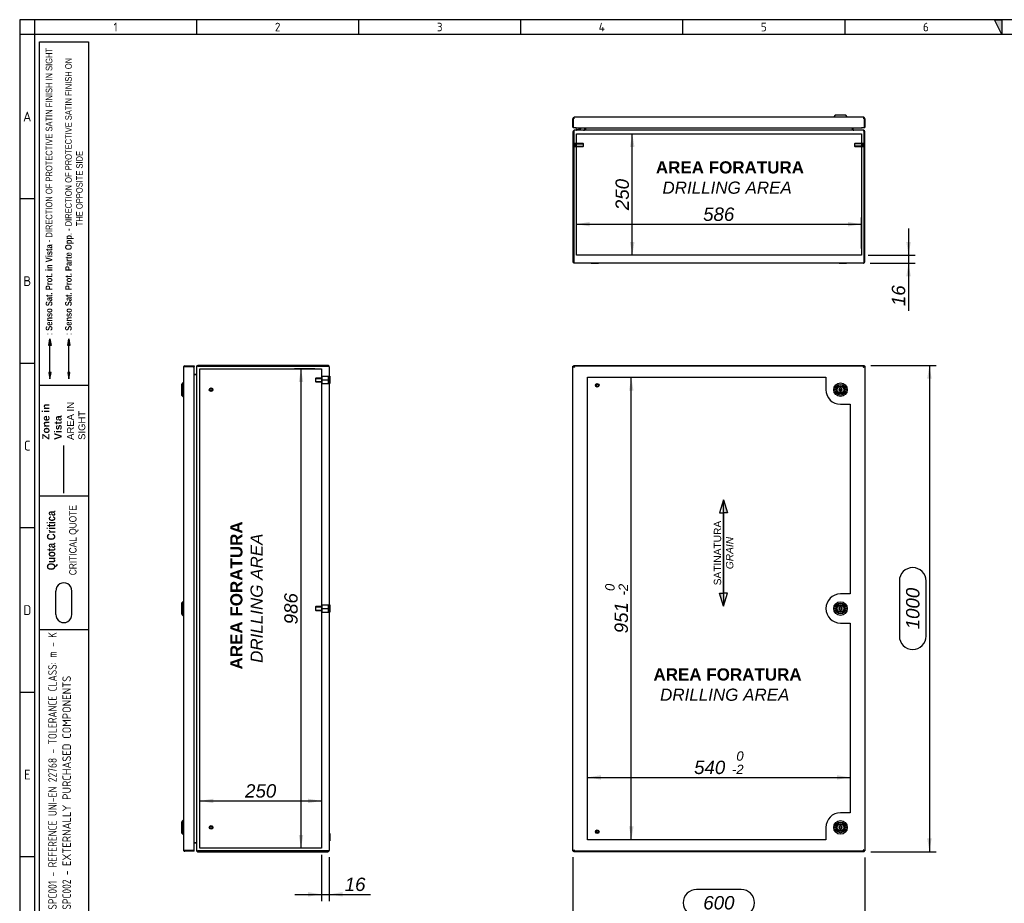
# Model space of a CAD drawing. Extents: x 6 to 412, y 11 to 288.
# Tile 2 of 3: x 6 to 209, y 106 to 288. Entities that reach past the tile are written whole.
import ezdxf
from ezdxf.enums import TextEntityAlignment as Align
from ezdxf.lldxf.tags import DXFTag

# ---------------------------------------------------------------- set-up
doc = ezdxf.new("R2010")
doc.units = 0
doc.layers.get('0').update_dxf_attribs({"linetype": 'CONTINUOUS'})
for name, color, linetype in [('_TRANSLATION', 7, 'CONTINUOUS'), ('AE00417_01', 7, 'CONTINUOUS'), ('C0000000', 7, 'CONTINUOUS'), ('C0000000_04', 7, 'CONTINUOUS'), ('C0000000_05', 7, 'CONTINUOUS'), ('C0000002_10', 7, 'CONTINUOUS'), ('C0000002_11', 7, 'CONTINUOUS'), ('DEFAULT', 7, 'CONTINUOUS'), ('SERRATURA_CENTR', 7, 'CONTINUOUS'), ('SERRATURA_INF', 7, 'CONTINUOUS'), ('SERRATURA_SUP', 7, 'CONTINUOUS')]:
    doc.layers.add(name, color=color, linetype=linetype)
doc.styles.add('SEACAD_ARIAL', font='arial.ttf')
doc.styles.add('SEACAD_ARIALI', font='ariali.ttf')
tags = doc.linetypes.add('CENTER2', pattern=[28.575, 19.05, -3.175, 3.175, -3.175]).pattern_tags.tags
tags[10:11] = [DXFTag(74, 4), DXFTag(75, 0), DXFTag(340, '0'), DXFTag(46, 0.0), DXFTag(50, 0.0), DXFTag(44, 0.0), DXFTag(45, 0.0)]
tags[8:9] = [DXFTag(74, 4), DXFTag(75, 0), DXFTag(340, '0'), DXFTag(46, 0.0), DXFTag(50, 0.0), DXFTag(44, 0.0), DXFTag(45, 0.0)]
tags[6:7] = [DXFTag(74, 4), DXFTag(75, 0), DXFTag(340, '0'), DXFTag(46, 0.0), DXFTag(50, 0.0), DXFTag(44, 0.0), DXFTag(45, 0.0)]
tags[4:5] = [DXFTag(74, 4), DXFTag(75, 0), DXFTag(340, '0'), DXFTag(46, 0.0), DXFTag(50, 0.0), DXFTag(44, 0.0), DXFTag(45, 0.0)]
tags = doc.linetypes.add('DASHDOT2', pattern=[12.7, 6.35, -3.175, 0, -3.175]).pattern_tags.tags
tags[10:11] = [DXFTag(74, 4), DXFTag(75, 0), DXFTag(340, '0'), DXFTag(46, 0.0), DXFTag(50, 0.0), DXFTag(44, 0.0), DXFTag(45, 0.0)]
tags[8:9] = [DXFTag(74, 4), DXFTag(75, 0), DXFTag(340, '0'), DXFTag(46, 0.0), DXFTag(50, 0.0), DXFTag(44, 0.0), DXFTag(45, 0.0)]
tags[6:7] = [DXFTag(74, 4), DXFTag(75, 0), DXFTag(340, '0'), DXFTag(46, 0.0), DXFTag(50, 0.0), DXFTag(44, 0.0), DXFTag(45, 0.0)]
tags[4:5] = [DXFTag(74, 4), DXFTag(75, 0), DXFTag(340, '0'), DXFTag(46, 0.0), DXFTag(50, 0.0), DXFTag(44, 0.0), DXFTag(45, 0.0)]
tags = doc.linetypes.add('HIDDEN2', pattern=[4.7625, 3.175, -1.5875]).pattern_tags.tags
tags[6:7] = [DXFTag(74, 4), DXFTag(75, 0), DXFTag(340, '0'), DXFTag(46, 0.0), DXFTag(50, 0.0), DXFTag(44, 0.0), DXFTag(45, 0.0)]
tags[4:5] = [DXFTag(74, 4), DXFTag(75, 0), DXFTag(340, '0'), DXFTag(46, 0.0), DXFTag(50, 0.0), DXFTag(44, 0.0), DXFTag(45, 0.0)]
doc.dimstyles.new('ISO', dxfattribs={"dimtxt": 2.75, "dimasz": 2.75, "dimexe": 1.375, "dimexo": 1.375, "dimgap": 0.6875, "dimtad": 1, "dimdec": 1, "dimlfac": 10, "dimtxsty": 'SEACAD_ARIAL', "dimsah": 1, "dimcen": 1.375, "dimadec": 1, "dimazin": 3, "dimtfac": 0.7, "dimtdec": 3, "dimtmove": 0, "dimatfit": 3})

# ---------------------------------------------------------------- blocks, each defined once
blk = doc.blocks.new('SE')
at = {"layer": 'AE00417_01', "color": 7, "linetype": 'HIDDEN2'}
for centre, radius in [((124.98, 212.41), 0.375), ((124.98, 212.41), 0.3), ((124.98, 212.41), 0.25), ((124.98, 212.41), 0.225), ((124.98, 120.61), 0.375), ((124.98, 120.61), 0.3), ((124.98, 120.61), 0.25), ((124.98, 120.61), 0.225)]:
    blk.add_circle(centre, radius, dxfattribs=at)
for centre in [(124.98, 212.41), (124.98, 120.61)]:
    blk.add_arc(centre, 0.238, 75, 15, dxfattribs=at)
at = {"layer": 'C0000002_10', "color": 7, "linetype": 'CONTINUOUS'}
for p, q in [((119.98, 216.36), (120.02, 216.34)), ((119.98, 216.36), (120.02, 216.36)), ((119.98, 216.24), (119.98, 216.36)), ((120.17, 216.41), (120.13, 216.51)), ((120.13, 216.51), (120.13, 216.41)), ((120.13, 216.51), (179.83, 216.51)), ((179.83, 216.51), (179.78, 216.41)), ((179.83, 216.51), (179.83, 216.41)), ((179.93, 216.34), (179.98, 216.36)), ((179.98, 216.36), (179.93, 216.36)), ((179.98, 216.36), (179.98, 116.66)), ((119.98, 116.66), (119.98, 116.78)), ((120.02, 116.69), (119.98, 116.66)), ((119.98, 116.66), (120.02, 116.66)), ((120.13, 116.51), (120.17, 116.61)), ((120.13, 116.51), (120.13, 116.61)), ((179.83, 116.51), (120.13, 116.51)), ((179.78, 116.61), (179.83, 116.51)), ((179.83, 116.51), (179.83, 116.61)), ((179.98, 116.66), (179.93, 116.69)), ((179.98, 116.66), (179.93, 116.66))]:
    blk.add_line(p, q, dxfattribs=at)
at = {"layer": 'C0000002_11', "color": 7, "linetype": 'CONTINUOUS'}
for p, q in [((119.98, 216.24), (120.13, 216.24)), ((119.98, 116.78), (119.98, 216.24)), ((120.02, 216.41), (120.02, 216.26)), ((120.02, 216.41), (120.15, 216.41)), ((120.02, 216.26), (120.15, 216.26)), ((120.13, 216.24), (120.29, 216.1)), ((120.16, 216.24), (120.13, 216.24)), ((120.13, 216.24), (120.13, 216.24)), ((120.13, 216.24), (120.13, 216.24)), ((120.15, 216.41), (120.15, 216.26)), ((120.15, 216.41), (179.81, 216.41)), ((120.15, 216.26), (120.29, 216.1)), ((120.28, 216.11), (120.28, 216.11)), ((179.81, 216.26), (179.67, 216.1)), ((179.83, 216.24), (179.67, 216.1)), ((179.68, 216.11), (179.68, 216.11)), ((179.79, 216.24), (179.83, 216.24)), ((179.81, 216.41), (179.81, 216.26)), ((179.81, 216.41), (179.93, 216.41)), ((179.81, 216.26), (179.93, 216.26)), ((179.98, 216.24), (179.83, 216.24)), ((179.83, 216.24), (179.83, 216.24)), ((179.83, 216.24), (179.83, 216.24)), ((179.93, 216.41), (179.93, 216.26)), ((179.98, 216.24), (179.98, 116.78)), ((119.98, 116.78), (120.13, 116.78)), ((120.02, 116.61), (120.02, 116.76)), ((120.15, 116.76), (120.02, 116.76)), ((120.15, 116.61), (120.02, 116.61)), ((120.13, 116.78), (120.29, 116.92)), ((120.16, 116.78), (120.13, 116.78)), ((120.13, 116.78), (120.13, 116.78)), ((120.13, 116.78), (120.13, 116.78)), ((120.15, 116.76), (120.29, 116.92)), ((120.15, 116.61), (120.15, 116.76)), ((179.81, 116.61), (120.15, 116.61)), ((120.28, 116.91), (120.28, 116.91)), ((179.81, 116.76), (179.67, 116.92)), ((179.83, 116.78), (179.67, 116.92)), ((179.68, 116.91), (179.68, 116.91)), ((179.79, 116.78), (179.83, 116.78)), ((179.81, 116.61), (179.81, 116.76)), ((179.93, 116.76), (179.81, 116.76)), ((179.93, 116.61), (179.81, 116.61)), ((179.98, 116.78), (179.83, 116.78)), ((179.83, 116.78), (179.83, 116.78)), ((179.83, 116.78), (179.83, 116.78)), ((179.93, 116.61), (179.93, 116.76))]:
    blk.add_line(p, q, dxfattribs=at)
at = {"layer": 'C0000002_11', "color": 7, "linetype": 'CENTER2'}
for p, q in [((122.98, 214.06), (171.98, 214.06)), ((122.98, 118.96), (122.98, 214.06)), ((171.98, 214.06), (171.98, 211.51)), ((174.98, 208.51), (176.98, 208.51)), ((176.98, 208.51), (176.98, 169.51)), ((176.98, 169.51), (174.98, 169.51)), ((174.98, 163.51), (176.98, 163.51)), ((176.98, 163.51), (176.98, 124.51)), ((176.98, 124.51), (174.98, 124.51)), ((171.98, 121.51), (171.98, 118.96)), ((171.98, 118.96), (122.98, 118.96))]:
    blk.add_line(p, q, dxfattribs=at)
for centre, start, end in [((174.98, 211.51), 180, 270), ((174.98, 166.51), 90, 270), ((174.98, 121.51), 90, 180)]:
    blk.add_arc(centre, 3, start, end, dxfattribs=at)
at = {"layer": 'SERRATURA_CENTR', "color": 7, "linetype": 'CONTINUOUS'}
for p, q in [((174.83, 166.96), (174.83, 166.83)), ((174.83, 166.2), (174.83, 166.06)), ((175.13, 166.83), (175.13, 166.96)), ((175.13, 166.06), (175.13, 166.2))]:
    blk.add_line(p, q, dxfattribs=at)
for radius in [1.4, 1.1, 0.815, 0.8, 0.7, 0.2]:
    blk.add_circle((174.98, 166.51), radius, dxfattribs=at)
for centre, radius, start, end in [((174.98, 166.51), 0.35, 115.3769, 244.6231), ((174.98, 166.96), 0.15, 0, 180), ((174.98, 166.06), 0.15, 180, 0), ((174.98, 166.51), 0.35, 295.3769, 64.6231)]:
    blk.add_arc(centre, radius, start, end, dxfattribs=at)
at = {"layer": 'SERRATURA_INF', "color": 7, "linetype": 'CONTINUOUS'}
for p, q in [((174.83, 121.96), (174.83, 121.83)), ((175.13, 121.83), (175.13, 121.96)), ((174.83, 121.2), (174.83, 121.06)), ((175.13, 121.06), (175.13, 121.2))]:
    blk.add_line(p, q, dxfattribs=at)
for radius in [1.4, 1.1, 0.815, 0.8, 0.7, 0.2]:
    blk.add_circle((174.98, 121.51), radius, dxfattribs=at)
for centre, radius, start, end in [((174.98, 121.51), 0.35, 115.3769, 244.6231), ((174.98, 121.96), 0.15, 0, 180), ((174.98, 121.51), 0.35, 295.3769, 64.6231), ((174.98, 121.06), 0.15, 180, 0)]:
    blk.add_arc(centre, radius, start, end, dxfattribs=at)
at = {"layer": 'SERRATURA_SUP', "color": 7, "linetype": 'CONTINUOUS'}
for p, q in [((174.83, 211.96), (174.83, 211.83)), ((174.83, 211.2), (174.83, 211.06)), ((175.13, 211.83), (175.13, 211.96)), ((175.13, 211.06), (175.13, 211.2))]:
    blk.add_line(p, q, dxfattribs=at)
for radius in [1.4, 1.1, 0.815, 0.8, 0.7, 0.2]:
    blk.add_circle((174.98, 211.51), radius, dxfattribs=at)
for centre, radius, start, end in [((174.98, 211.51), 0.35, 115.3769, 244.6231), ((174.98, 211.96), 0.15, 0, 180), ((174.98, 211.06), 0.15, 180, 0), ((174.98, 211.51), 0.35, 295.3769, 64.6231)]:
    blk.add_arc(centre, radius, start, end, dxfattribs=at)
blk = doc.blocks.new('SE1')
at = {"layer": 'AE00417_01', "color": 7, "linetype": 'HIDDEN2'}
for p, q in [((120.23, 262.21), (120.13, 262.21)), ((120.13, 261.46), (120.23, 261.46)), ((120.23, 262.21), (120.23, 261.46)), ((120.33, 262.14), (120.33, 261.54)), ((122.05, 262.14), (120.33, 262.14)), ((120.33, 262.08), (122.11, 262.08)), ((120.33, 261.6), (122.11, 261.6)), ((120.33, 261.54), (122.05, 261.54)), ((122.05, 262.14), (122.05, 261.54)), ((122.13, 262.06), (122.05, 262.14)), ((122.05, 261.54), (122.13, 261.61)), ((122.13, 261.61), (122.13, 262.06)), ((177.9, 262.14), (177.83, 262.06)), ((177.83, 262.06), (177.83, 261.61)), ((177.83, 261.61), (177.9, 261.54)), ((179.63, 262.08), (177.84, 262.08)), ((179.63, 261.6), (177.84, 261.6)), ((177.9, 261.54), (177.9, 262.14)), ((179.63, 262.14), (177.9, 262.14)), ((177.9, 261.54), (179.63, 261.54)), ((179.63, 261.54), (179.63, 262.14)), ((179.73, 261.46), (179.73, 262.21)), ((179.83, 262.21), (179.73, 262.21)), ((179.73, 261.46), (179.83, 261.46))]:
    blk.add_line(p, q, dxfattribs=at)
at = {"layer": 'AE00417_01', "color": 7, "linetype": 'CONTINUOUS'}
for p, q in [((120.13, 262.21), (120.13, 262.21)), ((120.13, 261.46), (120.13, 261.46)), ((179.83, 262.21), (179.83, 262.21)), ((179.83, 261.46), (179.83, 261.46))]:
    blk.add_line(p, q, dxfattribs=at)
at = {"layer": 'AE00417_01', "color": 7, "linetype": 'HIDDEN2'}
for centre, start, end in [((120.28, 262.14), 180, 0), ((120.28, 261.54), 0, 180), ((179.68, 262.14), 180, 0), ((179.68, 261.54), 0, 180)]:
    blk.add_arc(centre, 0.05, start, end, dxfattribs=at)
at = {"layer": 'C0000000', "color": 7, "linetype": 'CONTINUOUS'}
for p, q in [((122.32, 265.34), (122.32, 265.04)), ((120.67, 264.94), (120.67, 264.94)), ((120.77, 265.04), (120.95, 265.04)), ((122.02, 265.04), (122.02, 264.84))]:
    blk.add_line(p, q, dxfattribs=at)
for centre, radius, start, end in [((120.95, 266.14), 1.1, 270, 313.235), ((120.77, 264.94), 0.1, 90, 180), ((120.77, 264.94), 0.1, 180, 270)]:
    blk.add_arc(centre, radius, start, end, dxfattribs=at)
blk.add_open_spline([(122.12, 264.84), (122.13, 264.84), (122.14, 264.84), (122.17, 264.85), (122.18, 264.85), (122.21, 264.86), (122.22, 264.87), (122.24, 264.88), (122.25, 264.89), (122.28, 264.92), (122.29, 264.94), (122.31, 264.99), (122.32, 265.01), (122.32, 265.04)], degree=3, knots=[0, 0, 0, 0, 0.125, 0.125, 0.25, 0.25, 0.375, 0.375, 0.5, 0.5, 0.75, 0.75, 1, 1, 1, 1], dxfattribs=at)
at = {"layer": 'C0000000_05', "color": 7, "linetype": 'CONTINUOUS'}
for p, q in [((123.73, 237.54), (123.73, 237.44)), ((125.23, 237.44), (123.73, 237.44)), ((125.23, 237.44), (125.23, 237.54)), ((174.73, 237.54), (174.73, 237.44)), ((176.23, 237.44), (174.73, 237.44)), ((176.23, 237.44), (176.23, 237.54))]:
    blk.add_line(p, q, dxfattribs=at)
at = {"layer": 'C0000002_10', "color": 7, "linetype": 'CONTINUOUS'}
for p, q in [((122.38, 265.34), (122.38, 264.97)), ((122.53, 265.34), (122.53, 264.97)), ((122.53, 264.97), (122.53, 265.34)), ((177.43, 264.97), (177.43, 265.34)), ((177.43, 265.34), (177.43, 264.97)), ((177.58, 264.97), (177.58, 265.34)), ((119.98, 264.56), (119.98, 237.82)), ((120.13, 264.56), (120.13, 237.82)), ((120.13, 237.82), (120.13, 264.56)), ((120.26, 264.84), (120.26, 264.84)), ((179.7, 264.84), (120.26, 264.84)), ((122.53, 264.97), (122.53, 264.84)), ((177.43, 264.97), (177.43, 264.84)), ((179.7, 264.84), (179.7, 264.84)), ((179.83, 264.56), (179.83, 237.82)), ((179.83, 237.82), (179.83, 264.56)), ((179.98, 237.82), (179.98, 264.56)), ((120.13, 237.57), (120.13, 237.82)), ((120.13, 237.82), (120.13, 237.57)), ((179.7, 237.54), (120.26, 237.54)), ((179.83, 237.82), (179.83, 237.57)), ((179.83, 237.57), (179.83, 237.82))]:
    blk.add_line(p, q, dxfattribs=at)
at = {"layer": 'C0000002_10', "color": 7, "linetype": 'CENTER2'}
for p, q in [((120.68, 239.14), (120.68, 264.14)), ((120.68, 264.14), (179.28, 264.14)), ((179.28, 264.14), (179.28, 239.14)), ((179.28, 239.14), (120.68, 239.14))]:
    blk.add_line(p, q, dxfattribs=at)
at = {"layer": 'C0000002_10', "color": 7, "linetype": 'CONTINUOUS'}
for centre, radius, start, end in [((120.26, 264.56), 0.28, 90, 180), ((122.25, 264.97), 0.13, 270, 0), ((122.25, 264.97), 0.28, 332.336, 0), ((177.71, 264.97), 0.28, 180, 207.664), ((177.71, 264.97), 0.13, 180, 270), ((179.7, 264.56), 0.28, 0, 90), ((120.26, 237.82), 0.28, 180, 242.336), ((120.26, 237.82), 0.28, 242.336, 270), ((179.7, 237.82), 0.28, 270, 297.664), ((179.7, 237.82), 0.28, 297.664, 0)]:
    blk.add_arc(centre, radius, start, end, dxfattribs=at)
for centre, major_axis, ratio, start_param, end_param in [((120.26, 264.56), (0, -0.28), 0.464286, 3.141593, 4.712389), ((179.7, 264.56), (0, 0.28), 0.464286, 4.712389, 6.283185), ((120.26, 237.82), (0, 0.28), 0.997824, 2.658765, 3.141593), ((179.7, 237.82), (0, 0.28), 0.997824, 3.141593, 3.624421)]:
    blk.add_ellipse(centre, major_axis=major_axis, ratio=ratio, start_param=start_param, end_param=end_param, dxfattribs=at)
at = {"layer": 'C0000002_11', "color": 7, "linetype": 'CONTINUOUS'}
for p, q in [((119.98, 265.49), (119.98, 267.23)), ((120.15, 267.23), (120.02, 267.23)), ((120.02, 267.23), (120.02, 265.34)), ((120.13, 267.5), (120.13, 267.23)), ((120.15, 267.23), (120.15, 267.5)), ((179.67, 267.54), (120.29, 267.54)), ((179.81, 267.23), (179.81, 267.5)), ((179.93, 267.23), (179.81, 267.23)), ((179.83, 267.5), (179.83, 267.23)), ((179.93, 265.34), (179.93, 267.23)), ((179.98, 267.23), (179.98, 265.49)), ((120.53, 265.34), (120.02, 265.34)), ((120.53, 265.34), (120.53, 265.49)), ((120.53, 265.49), (120.53, 265.49)), ((120.53, 265.49), (120.53, 265.49)), ((120.53, 265.49), (120.53, 265.34)), ((120.53, 265.48), (120.53, 265.48)), ((120.53, 265.34), (179.43, 265.34)), ((179.43, 265.49), (179.43, 265.49)), ((179.43, 265.34), (179.43, 265.49)), ((179.43, 265.49), (179.43, 265.49)), ((179.43, 265.49), (179.43, 265.34)), ((179.93, 265.34), (179.43, 265.34))]:
    blk.add_line(p, q, dxfattribs=at)
for centre, radius, start, end in [((120.29, 267.23), 0.31, 121.073, 180), ((120.29, 267.23), 0.31, 90, 121.073), ((120.29, 267.23), 0.16, 151.045, 180), ((179.67, 267.23), 0.31, 58.927, 90), ((179.67, 267.23), 0.16, 0, 28.955), ((179.67, 267.23), 0.31, 0, 58.927), ((120.13, 265.49), 0.15, 180, 227.1231), ((179.83, 265.49), 0.15, 312.8769, 0)]:
    blk.add_arc(centre, radius, start, end, dxfattribs=at)
for centre, start_param, end_param in [((120.29, 267.23), 3.141593, 3.683918), ((179.67, 267.23), 2.599267, 3.141593)]:
    blk.add_ellipse(centre, major_axis=(0, -0.31), ratio=0.875, start_param=start_param, end_param=end_param, dxfattribs=at)
at = {"layer": 'SERRATURA_INF', "color": 7, "linetype": 'CONTINUOUS'}
for p, q in [((173.88, 267.94), (173.58, 267.64)), ((173.58, 267.64), (176.38, 267.64)), ((173.58, 267.64), (173.58, 267.54)), ((176.08, 267.94), (173.88, 267.94)), ((176.38, 267.64), (176.08, 267.94)), ((176.38, 267.54), (176.38, 267.64))]:
    blk.add_line(p, q, dxfattribs=at)
blk = doc.blocks.new('SAT')
at = {"linetype": 'CONTINUOUS'}
for points in [[(-10.97, -1.95), (-8.32, -1.95), (-8.32, -1.11)], [(8.24, -2.03), (8.24, -1.87), (-8.32, -1.87), (-8.32, -2.03)], [(10.89, -1.95), (8.24, -1.95), (8.24, -2.79)]]:
    blk.add_hatch(color=7, dxfattribs=at).paths.add_polyline_path(points)
at = {"color": 7, "linetype": 'CONTINUOUS'}
for p, q in [((-10.97, -1.95), (-8.32, -2.79)), ((10.89, -1.95), (8.24, -1.11)), ((8.24, -1.11), (8.24, -1.87)), ((-8.32, -2.79), (-8.32, -2.03))]:
    blk.add_line(p, q, dxfattribs=at)
for points in [[(-10.97, -1.95), (-8.32, -1.11), (-8.32, -1.95), (-10.97, -1.95)], [(8.24, -2.03), (8.24, -1.87), (-8.32, -1.87), (-8.32, -2.03), (8.24, -2.03)], [(10.89, -1.95), (8.24, -2.79), (8.24, -1.95), (10.89, -1.95)]]:
    blk.add_lwpolyline(points, dxfattribs=at)
at = {"insert": (-0.05, -4), "char_height": 1.5, "width": 16.3187, "attachment_point": 8}
blk.add_mtext('{\\fArial|b0||i0||c0|p34;\\C7;\\H1.5;\\W1.;SATINATURA \\P}{\\fArial|b0||i1||c0|p34;\\C7;\\H1.5;\\W1.;GRAIN\\P}', dxfattribs=at)
blk = doc.blocks.new('SE5')
at = {"layer": 'AE00417_01', "color": 7, "linetype": 'HIDDEN2'}
for centre, radius in [((45.58, 211.51), 0.375), ((45.58, 211.51), 0.3), ((45.58, 211.51), 0.25), ((45.58, 211.51), 0.225), ((45.58, 121.51), 0.375), ((45.58, 121.51), 0.3), ((45.58, 121.51), 0.25), ((45.58, 121.51), 0.225)]:
    blk.add_circle(centre, radius, dxfattribs=at)
for centre in [(45.58, 211.51), (45.58, 121.51)]:
    blk.add_arc(centre, 0.238, 75, 15, dxfattribs=at)
at = {"layer": 'C0000000_04', "color": 7, "linetype": 'HIDDEN2'}
for p, q in [((67.13, 213.91), (67.03, 213.81)), ((67.03, 213.81), (67.03, 213.21)), ((67.03, 213.21), (67.13, 213.11)), ((67.05, 213.84), (68.43, 213.84)), ((67.05, 213.19), (68.43, 213.19)), ((67.13, 213.11), (67.13, 213.91)), ((68.43, 213.91), (67.13, 213.91)), ((67.13, 213.11), (68.43, 213.11)), ((68.43, 213.51), (68.43, 214.26)), ((68.43, 214.26), (69.73, 214.26)), ((68.43, 212.76), (68.43, 213.51)), ((68.43, 213.51), (69.73, 213.51)), ((68.43, 212.76), (69.73, 212.76)), ((69.73, 213.51), (69.73, 214.26)), ((69.73, 212.76), (69.73, 213.51)), ((67.13, 166.91), (67.03, 166.81)), ((67.03, 166.81), (67.03, 166.21)), ((67.03, 166.21), (67.13, 166.11)), ((67.05, 166.84), (68.43, 166.84)), ((67.05, 166.19), (68.43, 166.19)), ((67.13, 166.11), (67.13, 166.91)), ((68.43, 166.91), (67.13, 166.91)), ((67.13, 166.11), (68.43, 166.11)), ((68.43, 166.51), (68.43, 167.26)), ((68.43, 167.26), (69.73, 167.26)), ((68.43, 165.76), (68.43, 166.51)), ((68.43, 166.51), (69.73, 166.51)), ((69.73, 166.51), (69.73, 167.26)), ((69.73, 165.76), (69.73, 166.51)), ((68.43, 165.76), (69.73, 165.76))]:
    blk.add_line(p, q, dxfattribs=at)
at = {"layer": 'C0000000_05', "color": 7, "linetype": 'CONTINUOUS'}
for p, q in [((69.98, 214.26), (69.88, 214.26)), ((69.88, 212.76), (69.98, 212.76)), ((69.98, 214.26), (69.98, 212.76)), ((69.98, 167.26), (69.88, 167.26)), ((69.98, 167.26), (69.98, 165.76)), ((69.88, 165.76), (69.98, 165.76)), ((69.98, 120.26), (69.88, 120.26)), ((69.98, 120.26), (69.98, 118.76)), ((69.88, 118.76), (69.98, 118.76))]:
    blk.add_line(p, q, dxfattribs=at)
at = {"layer": 'C0000002_10', "color": 7, "linetype": 'CONTINUOUS'}
for p, q in [((42.08, 214.66), (42.45, 214.66)), ((42.45, 214.66), (42.08, 214.66)), ((42.58, 214.66), (42.45, 214.66)), ((42.58, 216.23), (42.58, 116.79)), ((42.58, 216.23), (42.58, 216.23)), ((69.6, 216.51), (42.86, 216.51)), ((42.86, 216.36), (69.6, 216.36)), ((69.6, 216.36), (42.86, 216.36)), ((69.6, 216.36), (69.85, 216.36)), ((69.85, 216.36), (69.6, 216.36)), ((69.88, 216.23), (69.88, 116.79)), ((42.45, 118.36), (42.08, 118.36)), ((42.08, 118.36), (42.45, 118.36)), ((42.45, 118.36), (42.58, 118.36)), ((42.58, 116.79), (42.58, 116.79)), ((42.86, 116.66), (69.6, 116.66)), ((69.6, 116.66), (42.86, 116.66)), ((42.86, 116.51), (69.6, 116.51)), ((69.85, 116.66), (69.6, 116.66)), ((69.6, 116.66), (69.85, 116.66))]:
    blk.add_line(p, q, dxfattribs=at)
at = {"layer": 'C0000002_10', "color": 7, "linetype": 'CENTER2'}
for p, q in [((43.28, 215.81), (68.28, 215.81)), ((43.28, 117.21), (43.28, 215.81)), ((68.28, 215.81), (68.28, 117.21)), ((68.28, 117.21), (43.28, 117.21))]:
    blk.add_line(p, q, dxfattribs=at)
at = {"layer": 'C0000002_10', "color": 7, "linetype": 'CONTINUOUS'}
for centre, radius, start, end in [((42.45, 214.79), 0.13, 270, 0), ((42.86, 216.23), 0.28, 90, 180), ((69.6, 216.23), 0.28, 27.664, 90), ((69.6, 216.23), 0.28, 0, 27.664), ((42.45, 118.23), 0.13, 0, 90), ((42.86, 116.79), 0.28, 180, 270), ((69.6, 116.79), 0.28, 270, 332.336), ((69.6, 116.79), 0.28, 332.336, 0)]:
    blk.add_arc(centre, radius, start, end, dxfattribs=at)
for centre, major_axis, ratio, start_param, end_param in [((42.86, 216.23), (-0.28, 0), 0.464286, 4.712389, 6.283185), ((69.6, 216.23), (-0.28, 0), 0.997824, 3.141593, 3.624421), ((42.86, 116.79), (0.28, 0), 0.464286, 3.141593, 4.712389), ((69.6, 116.79), (-0.28, 0), 0.997824, 2.658765, 3.141593)]:
    blk.add_ellipse(centre, major_axis=major_axis, ratio=ratio, start_param=start_param, end_param=end_param, dxfattribs=at)
at = {"layer": 'C0000002_11', "color": 7, "linetype": 'CONTINUOUS'}
for p, q in [((39.88, 216.1), (39.88, 116.92)), ((39.92, 216.26), (40.19, 216.26)), ((40.19, 216.24), (39.92, 216.24)), ((40.19, 216.41), (40.19, 216.26)), ((40.19, 216.41), (42.08, 216.41)), ((40.19, 216.26), (42.08, 216.26)), ((41.93, 216.24), (40.19, 216.24)), ((40.81, 216.24), (40.81, 216.26)), ((40.81, 216.26), (41.11, 216.26)), ((41.93, 216.26), (41.11, 216.26)), ((41.93, 216.24), (42.08, 216.24)), ((42.08, 216.41), (42.08, 216.26)), ((42.08, 116.78), (42.08, 216.24)), ((40.19, 116.78), (39.92, 116.78)), ((39.92, 116.76), (40.19, 116.76)), ((40.19, 116.78), (41.93, 116.78)), ((40.19, 116.61), (40.19, 116.76)), ((42.08, 116.76), (40.19, 116.76)), ((42.08, 116.61), (40.19, 116.61)), ((40.81, 116.76), (40.81, 116.78)), ((41.11, 116.76), (40.81, 116.76)), ((41.93, 116.76), (41.11, 116.76)), ((41.93, 116.78), (42.08, 116.78)), ((42.08, 116.61), (42.08, 116.76))]:
    blk.add_line(p, q, dxfattribs=at)
for centre, radius, start, end in [((40.19, 216.1), 0.31, 148.927, 180), ((40.19, 216.1), 0.31, 90, 148.927), ((40.19, 216.1), 0.16, 90, 118.955), ((41.93, 216.26), 0.0002, 270, 90), ((41.93, 216.26), 0.15, 352.425, 0.0763), ((40.19, 116.92), 0.31, 180, 211.073), ((40.19, 116.92), 0.31, 211.073, 270), ((40.19, 116.92), 0.16, 241.045, 270), ((41.93, 116.76), 0.0002, 270, 90), ((41.93, 116.76), 0.15, 359.9237, 7.575)]:
    blk.add_arc(centre, radius, start, end, dxfattribs=at)
for centre, start_param, end_param in [((40.19, 216.1), 2.599267, 3.141593), ((40.19, 116.92), 3.141593, 3.683918)]:
    blk.add_ellipse(centre, major_axis=(0.31, 0), ratio=0.875, start_param=start_param, end_param=end_param, dxfattribs=at)
at = {"layer": 'SERRATURA_CENTR', "color": 7, "linetype": 'CONTINUOUS'}
for p, q in [((39.78, 167.91), (39.48, 167.61)), ((39.48, 167.61), (39.48, 165.41)), ((39.78, 165.11), (39.78, 167.91)), ((39.88, 167.91), (39.78, 167.91)), ((39.48, 165.41), (39.78, 165.11)), ((39.78, 165.11), (39.88, 165.11))]:
    blk.add_line(p, q, dxfattribs=at)
at = {"layer": 'SERRATURA_INF', "color": 7, "linetype": 'CONTINUOUS'}
for p, q in [((39.78, 122.91), (39.48, 122.61)), ((39.48, 122.61), (39.48, 120.41)), ((39.78, 120.11), (39.78, 122.91)), ((39.88, 122.91), (39.78, 122.91)), ((39.48, 120.41), (39.78, 120.11)), ((39.78, 120.11), (39.88, 120.11))]:
    blk.add_line(p, q, dxfattribs=at)
at = {"layer": 'SERRATURA_SUP', "color": 7, "linetype": 'CONTINUOUS'}
for p, q in [((39.78, 212.91), (39.48, 212.61)), ((39.48, 212.61), (39.48, 210.41)), ((39.78, 210.11), (39.78, 212.91)), ((39.88, 212.91), (39.78, 212.91)), ((39.48, 210.41), (39.78, 210.11)), ((39.78, 210.11), (39.88, 210.11))]:
    blk.add_line(p, q, dxfattribs=at)
blk = doc.blocks.new('DMBLK502')
at = {"layer": '_TRANSLATION', "linetype": 'CONTINUOUS'}
for points in [[(123.43, 246), (120.68, 245.54), (123.43, 245.08)], [(176.53, 246), (176.53, 245.08), (179.28, 245.54)]]:
    blk.add_hatch(color=7, dxfattribs=at).paths.add_polyline_path(points)
at = {"layer": '_TRANSLATION', "color": 7, "linetype": 'CONTINUOUS'}
for p, q in [((120.68, 240.51), (120.68, 246.91)), ((120.68, 245.54), (179.28, 245.54)), ((179.28, 240.51), (179.28, 246.91))]:
    blk.add_line(p, q, dxfattribs=at)
at = {"layer": '_TRANSLATION', "color": 7, "linetype": 'CONTINUOUS', "style": 'SEACAD_ARIALI'}
blk.add_text('586', height=2.75, dxfattribs=at).set_placement((146.74, 248.97), align=Align.TOP_LEFT)
blk = doc.blocks.new('DMBLK503')
at = {"layer": '_TRANSLATION', "linetype": 'CONTINUOUS'}
for points in [[(132.63, 261.39), (132.17, 264.14), (131.71, 261.39)], [(132.63, 241.89), (131.71, 241.89), (132.17, 239.14)]]:
    blk.add_hatch(color=7, dxfattribs=at).paths.add_polyline_path(points)
at = {"layer": '_TRANSLATION', "color": 7, "linetype": 'CONTINUOUS'}
blk.add_line((132.17, 239.14), (132.17, 264.14), dxfattribs=at)
at = {"layer": '_TRANSLATION', "color": 7, "linetype": 'CONTINUOUS', "style": 'SEACAD_ARIALI'}
blk.add_text('250', height=2.75, rotation=90, dxfattribs=at).set_placement((128.73, 248.43), align=Align.TOP_LEFT)
blk = doc.blocks.new('DMBLK506')
at = {"layer": '_TRANSLATION', "linetype": 'CONTINUOUS'}
for points in [[(46.03, 127.41), (43.28, 126.96), (46.03, 126.5)], [(65.53, 127.41), (65.53, 126.5), (68.28, 126.96)]]:
    blk.add_hatch(color=7, dxfattribs=at).paths.add_polyline_path(points)
at = {"layer": '_TRANSLATION', "color": 7, "linetype": 'CONTINUOUS'}
blk.add_line((43.28, 126.96), (68.28, 126.96), dxfattribs=at)
at = {"layer": '_TRANSLATION', "color": 7, "linetype": 'CONTINUOUS', "style": 'SEACAD_ARIALI'}
blk.add_text('250', height=2.75, dxfattribs=at).set_placement((52.57, 130.39), align=Align.TOP_LEFT)
blk = doc.blocks.new('DMBLK507')
at = {"layer": '_TRANSLATION', "linetype": 'CONTINUOUS'}
for points in [[(63.61, 213.06), (64.53, 213.06), (64.07, 215.81)], [(63.61, 119.96), (64.07, 117.21), (64.53, 119.96)]]:
    blk.add_hatch(color=7, dxfattribs=at).paths.add_polyline_path(points)
at = {"layer": '_TRANSLATION', "color": 7, "linetype": 'CONTINUOUS'}
for p, q in [((66.9, 215.81), (62.7, 215.81)), ((64.07, 117.21), (64.07, 215.81))]:
    blk.add_line(p, q, dxfattribs=at)
at = {"layer": '_TRANSLATION', "color": 7, "linetype": 'CONTINUOUS', "style": 'SEACAD_ARIALI'}
blk.add_text('986', height=2.75, rotation=90, dxfattribs=at).set_placement((60.63, 163.27), align=Align.TOP_LEFT)
blk = doc.blocks.new('DMBLK510')
at = {"layer": '_TRANSLATION', "linetype": 'CONTINUOUS'}
for points in [[(125.73, 132.25), (122.98, 131.79), (125.73, 131.33)], [(174.23, 132.25), (174.23, 131.33), (176.98, 131.79)]]:
    blk.add_hatch(color=7, dxfattribs=at).paths.add_polyline_path(points)
at = {"layer": '_TRANSLATION', "color": 7, "linetype": 'CONTINUOUS'}
blk.add_line((122.98, 131.79), (176.98, 131.79), dxfattribs=at)
at = {"layer": '_TRANSLATION', "color": 7, "linetype": 'CONTINUOUS', "style": 'SEACAD_ARIALI'}
for s, height, p in [('0', 1.93, (153.57, 137.15)), ('540', 2.75, (144.88, 135.23)), ('-2', 1.925, (152.67, 134.4))]:
    blk.add_text(s, height=height, dxfattribs=at).set_placement(p, align=Align.TOP_LEFT)
blk = doc.blocks.new('DMBLK511')
at = {"layer": '_TRANSLATION', "linetype": 'CONTINUOUS'}
for points in [[(132.43, 211.31), (131.97, 214.06), (131.51, 211.31)], [(132.43, 121.71), (131.51, 121.71), (131.97, 118.96)]]:
    blk.add_hatch(color=7, dxfattribs=at).paths.add_polyline_path(points)
at = {"layer": '_TRANSLATION', "color": 7, "linetype": 'CONTINUOUS'}
for p, q in [((124.35, 214.06), (133.35, 214.06)), ((131.97, 118.96), (131.97, 214.06))]:
    blk.add_line(p, q, dxfattribs=at)
at = {"layer": '_TRANSLATION', "color": 7, "linetype": 'CONTINUOUS', "style": 'SEACAD_ARIALI'}
for s, height, p in [('0', 1.93, (126.61, 170.11)), ('-2', 1.925, (129.36, 169.21)), ('951', 2.75, (128.53, 161.42))]:
    blk.add_text(s, height=height, rotation=90, dxfattribs=at).set_placement(p, align=Align.TOP_LEFT)
blk = doc.blocks.new('DMBLK514')
at = {"layer": '_TRANSLATION', "linetype": 'CONTINUOUS'}
for points in [[(65.53, 107.29), (68.28, 107.74), (65.53, 108.2)], [(72.63, 107.29), (72.63, 108.2), (69.88, 107.74)]]:
    blk.add_hatch(color=7, dxfattribs=at).paths.add_polyline_path(points)
at = {"layer": '_TRANSLATION', "color": 7, "linetype": 'CONTINUOUS'}
for p, q in [((68.28, 115.84), (68.28, 106.37)), ((69.88, 115.42), (69.88, 106.37)), ((62.78, 107.74), (78.36, 107.74))]:
    blk.add_line(p, q, dxfattribs=at)
at = {"layer": '_TRANSLATION', "color": 7, "linetype": 'CONTINUOUS', "style": 'SEACAD_ARIALI'}
blk.add_text('16', height=2.75, dxfattribs=at).set_placement((73.05, 111.18), align=Align.TOP_LEFT)
blk = doc.blocks.new('DMBLK516')
at = {"layer": '_TRANSLATION', "linetype": 'CONTINUOUS'}
for points in [[(189.43, 241.89), (188.51, 241.89), (188.97, 239.14)], [(189.43, 234.79), (188.97, 237.54), (188.51, 234.79)]]:
    blk.add_hatch(color=7, dxfattribs=at).paths.add_polyline_path(points)
at = {"layer": '_TRANSLATION', "color": 7, "linetype": 'CONTINUOUS'}
for p, q in [((188.97, 244.64), (188.97, 227.74)), ((180.65, 239.14), (190.35, 239.14)), ((181.07, 237.54), (190.35, 237.54))]:
    blk.add_line(p, q, dxfattribs=at)
at = {"layer": '_TRANSLATION', "color": 7, "linetype": 'CONTINUOUS', "style": 'SEACAD_ARIALI'}
blk.add_text('16', height=2.75, rotation=90, dxfattribs=at).set_placement((185.53, 228.7), align=Align.TOP_LEFT)
blk = doc.blocks.new('DMBLK521')
at = {"layer": '_TRANSLATION', "linetype": 'CONTINUOUS'}
for points in [[(193.73, 213.76), (193.27, 216.51), (192.81, 213.76)], [(193.73, 119.26), (192.81, 119.26), (193.27, 116.51)]]:
    blk.add_hatch(color=7, dxfattribs=at).paths.add_polyline_path(points)
at = {"layer": '_TRANSLATION', "color": 7, "linetype": 'CONTINUOUS'}
for p, q in [((181.2, 216.51), (194.65, 216.51)), ((193.27, 216.51), (193.27, 116.51)), ((187.08, 172.17), (187.08, 160.86)), ((192.58, 160.86), (192.58, 172.17)), ((181.2, 116.51), (194.65, 116.51))]:
    blk.add_line(p, q, dxfattribs=at)
for centre, start, end in [((189.83, 172.17), 0, 180), ((189.83, 160.86), 180, 0)]:
    blk.add_arc(centre, 2.75, start, end, dxfattribs=at)
at = {"layer": '_TRANSLATION', "color": 7, "linetype": 'CONTINUOUS', "style": 'SEACAD_ARIALI'}
blk.add_text('1000', height=2.75, rotation=90, dxfattribs=at).set_placement((188.46, 162.23), align=Align.TOP_LEFT)
blk = doc.blocks.new('DMBLK522')
at = {"layer": '_TRANSLATION', "linetype": 'CONTINUOUS'}
for points in [[(122.73, 102.12), (122.73, 103.03), (119.98, 102.57)], [(177.23, 102.12), (179.98, 102.57), (177.23, 103.03)]]:
    blk.add_hatch(color=7, dxfattribs=at).paths.add_polyline_path(points)
at = {"layer": '_TRANSLATION', "color": 7, "linetype": 'CONTINUOUS'}
for p, q in [((119.98, 115.41), (119.98, 101.2)), ((179.98, 115.29), (179.98, 101.2)), ((154.56, 108.76), (145.39, 108.76)), ((145.39, 103.26), (154.56, 103.26)), ((179.98, 102.57), (119.98, 102.57))]:
    blk.add_line(p, q, dxfattribs=at)
for centre, start, end in [((145.39, 106.01), 90, 270), ((154.56, 106.01), 270, 90)]:
    blk.add_arc(centre, 2.75, start, end, dxfattribs=at)
at = {"layer": '_TRANSLATION', "color": 7, "linetype": 'CONTINUOUS', "style": 'SEACAD_ARIALI'}
blk.add_text('600', height=2.75, dxfattribs=at).set_placement((146.77, 107.39), align=Align.TOP_LEFT)

msp = doc.modelspace()

# ---------------------------------------------------------------- hatches: boundary and pattern name
at = {"linetype": 'CONTINUOUS'}
for points in [[(208.154, 287.588), (206.639, 287.588), (208.154, 284.56)], [(12.243, 220.628), (12.68, 220.628), (12.461, 221.936)], [(16.101, 220.628), (16.537, 220.628), (16.319, 221.936)], [(12.243, 215.067), (12.461, 213.759), (12.68, 215.067)], [(16.101, 215.067), (16.319, 213.759), (16.537, 215.067)]]:
    msp.add_hatch(color=7, dxfattribs=at).paths.add_polyline_path(points)

# ---------------------------------------------------------------- linework, layer by layer
at = {"color": 7, "linetype": 'CONTINUOUS'}
for p, q in [((6.234, 287.588), (6.234, 10.959)), ((412.092, 287.588), (6.234, 287.588)), ((42.58, 287.588), (42.58, 284.56)), ((75.897, 287.588), (75.897, 284.56)), ((109.213, 287.588), (109.213, 284.56)), ((142.53, 287.588), (142.53, 284.56)), ((175.847, 287.588), (175.847, 284.56)), ((9.263, 250.738), (6.234, 250.738)), ((12.461, 215.067), (12.461, 220.628)), ((9.263, 216.917), (6.234, 216.917)), ((20.369, 212.348), (10.273, 212.348)), ((20.369, 189.648), (10.273, 189.648)), ((20.369, 189.648), (10.273, 189.648)), ((9.263, 183.095), (6.234, 183.095)), ((13.69, 165.299), (13.69, 170.107)), ((16.961, 165.299), (16.961, 170.107)), ((20.369, 162.148), (10.273, 162.148)), ((9.263, 149.274), (6.234, 149.274)), ((9.263, 115.452), (6.234, 115.452))]:
    msp.add_line(p, q, dxfattribs=at)
at = {"color": 7, "linetype": 'HIDDEN2'}
msp.add_line((16.319, 215.067), (16.319, 220.628), dxfattribs=at)
at = {"color": 7, "linetype": 'DASHDOT2'}
msp.add_line((15.278, 190.21), (15.278, 200.023), dxfattribs=at)
at = {"color": 7, "linetype": 'CONTINUOUS'}
for points in [[(208.154, 287.588), (208.154, 284.56), (206.639, 287.588), (208.154, 287.588)], [(12.243, 220.628), (12.461, 221.936), (12.68, 220.628), (12.243, 220.628)], [(16.101, 220.628), (16.319, 221.936), (16.537, 220.628), (16.101, 220.628)], [(12.243, 215.067), (12.461, 213.759), (12.68, 215.067), (12.243, 215.067)], [(16.101, 215.067), (16.319, 213.759), (16.537, 215.067), (16.101, 215.067)]]:
    msp.add_lwpolyline(points, dxfattribs=at)
at = {"layer": 'DEFAULT', "color": 7, "linetype": 'CONTINUOUS'}
for p, q in [((9.263, 287.588), (9.263, 10.959)), ((412.092, 284.56), (6.234, 284.56)), ((10.273, 28.5), (10.273, 283.045)), ((10.273, 283.045), (20.369, 283.045)), ((20.369, 283.045), (20.369, 28.5))]:
    msp.add_line(p, q, dxfattribs=at)
for centre, start, end in [((15.325, 170.155), 358.29915, 181.70085), ((15.325, 165.25), 178.29915, 1.70085)]:
    msp.add_arc(centre, 1.636, start, end, dxfattribs=at)

# ---------------------------------------------------------------- block references
at = {"layer": '_TRANSLATION'}
for name in ['SE1', 'SE5', 'SE']:
    msp.add_blockref(name, (0, 0), dxfattribs=at)
at = {"layer": '_TRANSLATION', "color": 7, "rotation": 90}
msp.add_blockref('SAT', (148.962, 177.972), dxfattribs=at)

# ---------------------------------------------------------------- texts
for s, insert, char_height, width, attachment_point in [('{\\fSolid Edge ANSI|b0||i0||c0|p34;\\C7;\\H1.766793;\\W1.;1}', (25.952, 286.074), 1.76679, 1.98765, 5), ('{\\fSolid Edge ANSI|b0||i0||c0|p34;\\C7;\\H1.766793;\\W1.;2}', (59.268, 285.196), 1.76679, 1.98765, 8), ('{\\fSolid Edge ANSI|b0||i0||c0|p34;\\C7;\\H1.766793;\\W1.;3}', (92.585, 285.196), 1.76679, 1.98765, 8), ('{\\fSolid Edge ANSI|b0||i0||c0|p34;\\C7;\\H1.766793;\\W1.;4}', (125.902, 285.196), 1.76679, 1.98765, 8), ('{\\fSolid Edge ANSI|b0||i0||c0|p34;\\C7;\\H1.766793;\\W1.;5}', (159.218, 285.196), 1.76679, 1.98765, 8), ('{\\fSolid Edge ANSI|b0||i0||c0|p34;\\C7;\\H1.766793;\\W1.;6}', (192.535, 285.196), 1.76679, 1.98765, 8), ('{\\fSolid Edge ANSI|b0||i0||c0|p34;\\C7;\\H2.019192;\\W1.;A}', (7.783, 266.645), 2.01919, 2.2716, 8), ('{\\fSolid Edge ANSI|b0||i0||c0|p34;\\C7;\\H2.019192;\\W1.;B}', (7.787, 232.824), 2.01919, 2.524, 8), ('{\\fSolid Edge ANSI|b0||i0||c0|p34;\\C7;\\H2.019192;\\W1.;C}', (7.785, 199.002), 2.01919, 2.3978, 8), ('{\\fSolid Edge ANSI|b0||i0||c0|p34;\\C7;\\H2.019192;\\W1.;D}', (7.787, 165.181), 2.01919, 2.524, 8), ('{\\fSolid Edge ANSI|b0||i0||c0|p34;\\C7;\\H2.019192;\\W1.;E}', (7.785, 131.359), 2.01919, 2.3978, 8)]:
    msp.add_mtext(s, dxfattribs=dict(insert=insert, char_height=char_height, width=width, attachment_point=attachment_point))
at = {"rotation": 90}
for s, insert, char_height, width, attachment_point in [('{\\fArial Narrow|b0||i0||c0|p34;\\C7;\\H1.35;\\W1.;: }{\\fArial Narrow|b1||i0||c0|p34;\\C7;\\H1.35;\\W1.;Senso Sat. Prot. in Vista }{\\fArial Narrow|b0||i0||c0|p34;\\C7;\\H1.35;\\W1.;- DIRECTION OF PROTECTIVE SATIN FINISH IN SIGHT}', (12.959, 222.755), 1.35, 58.95733, 7), ('{\\fArial Narrow|b0||i0||c0|p34;\\C7;\\H1.35;\\W1.;: }{\\fArial Narrow|b1||i0||c0|p34;\\C7;\\H1.35;\\W1.;Senso Sat. Prot. Parte Opp}{\\fArial Narrow|b0||i0||c0|p34;\\C7;\\H1.35;\\W1.;. - DIRECTION OF PROTECTIVE SATIN FINISH ON\\P}{\\fArial Narrow|b0||i0||c0|p34;\\C7;\\H1.35;\\W1.;                                                    THE OPPOSITE SIDE}', (19.204, 222.761), 1.35, 61.02057, 7), ('{\\fArial|b1||i0||c0|p34;\\C7;\\H1.5;\\W1.;Zone in\\P}{\\fArial|b1||i0||c0|p34;\\C7;\\H1.5;\\W1.;Vista}', (14.878, 201.208), 1.5, 8.0532, 7), ('{\\fArial|b0||i0||c0|p34;\\C7;\\H1.4;\\W1.;AREA IN\\P}{\\fArial|b0||i0||c0|p34;\\C7;\\H1.4;\\W1.;SIGHT}', (19.728, 201.18), 1.4, 8.09917, 7), ('{\\fArial Narrow|b1||i0||c0|p34;\\C7;\\H1.7;\\W1.;Quota Critica}', (14.024, 174.388), 1.7, 12.74726, 7), ('{\\fArial Narrow|b0||i0||c0|p34;\\C7;\\H1.5;\\W1.;CRITICAL QUOTE}', (18.327, 173.363), 1.5, 14.77453, 7), ('{\\fSolid Edge ANSI|b0|i0|c0|p34;\\W0.84600x;\\C7;SPC001 - REFERENCE UNI-EN 22768 - TOLERANCE CLASS: m - K}\\P{\\fSolid Edge ANSI|b0|i0|c0|p34;\\W0.84600x;\\C7;SPC002 - }{\\fSolid Edge ANSI|b0|i0|c0|p34;\\W0.94000x;\\C7;EXTERNALLY PURCHASED COMPONENTS}', (12.101, 104.605), 1.75, 56.68133, 1)]:
    msp.add_mtext(s, dxfattribs=dict(at, insert=insert, char_height=char_height, width=width, attachment_point=attachment_point))
at = {"layer": '_TRANSLATION', "char_height": 3, "width": 34.96354, "attachment_point": 5}
for insert in [(151.669, 255.12), (151.178, 150.863)]:
    msp.add_mtext('{\\fArial|b0||i0||c0|p34;\\C7;\\H3.;\\W1.; }{\\fArial|b1||i0||c0|p34;\\C7;\\H2.5;\\W1.;AREA FORATURA \\P}{\\fArial|b0||i1||c0|p34;\\C7;\\H2.5;\\W1.;DRILLING AREA}', dxfattribs=dict(at, insert=insert))
at = {"layer": '_TRANSLATION', "insert": (52.878, 168.629), "char_height": 3, "width": 34.96354, "attachment_point": 5, "rotation": 90}
msp.add_mtext('{\\fArial|b0||i0||c0|p34;\\C7;\\H3.;\\W1.; }{\\fArial|b1||i0||c0|p34;\\C7;\\H2.5;\\W1.;AREA FORATURA \\P}{\\fArial|b0||i1||c0|p34;\\C7;\\H2.5;\\W1.;DRILLING AREA}', dxfattribs=at)

# ---------------------------------------------------------------- dimensions: what is measured, and where the dimension line sits
at = {"layer": '_TRANSLATION', "color": 7, "linetype": 'CONTINUOUS'}
for base, p1, p2, angle, text, picture, middle, dimtype in [((132.171, 239.14), (120.677, 239.14), (120.677, 264.14), 90, '\\A1;<>', 'DMBLK503', (132.171, 251.64), 161), ((120.677, 245.537), (120.677, 239.14), (179.277, 239.14), 0, '\\A1;<>', 'DMBLK502', (149.977, 245.537), 161), ((188.971, 237.54), (179.277, 239.14), (179.697, 237.54), 90, '\\A1;<>', 'DMBLK516', (188.971, 234.005), 160), ((64.071, 117.213), (68.279, 117.213), (68.279, 215.813), 90, '\\A1;<>', 'DMBLK507', (64.071, 166.513), 161), ((193.271, 216.513), (179.827, 216.513), (179.827, 116.513), 270, '\\A1;<>', 'DMBLK521', (193.271, 166.513), 161), ((131.97, 118.963), (122.977, 118.963), (122.977, 214.063), 90, '\\A1;<>{\\H0.7x; \\S0^ -2;}', 'DMBLK511', (131.97, 166.513), 161), ((43.279, 126.956), (43.279, 117.213), (68.279, 117.213), 0, '\\A1;<>', 'DMBLK506', (55.779, 126.956), 161)]:
    dim = msp.add_linear_dim(base=base, p1=p1, p2=p2, angle=angle, text=text, dimstyle='ISO', dxfattribs=at)
    dim.commit()
    dim.dimension.update_dxf_attribs({"geometry": picture, "text_midpoint": middle, "dimtype": dimtype})
for base, p1, p2, text, picture, middle in [((176.977, 131.791), (122.977, 118.963), (176.977, 124.513), '\\A1;<>{\\H0.7x; \\S0^ -2;}', 'DMBLK510', (149.977, 131.791)), ((69.879, 107.744), (68.279, 117.213), (69.879, 116.793), '\\A1;<>', 'DMBLK514', (72.092, 107.744)), ((119.977, 102.574), (179.977, 116.663), (119.977, 116.783), '\\A1;<>', 'DMBLK522', (149.977, 102.574))]:
    dim = msp.add_linear_dim(base=base, p1=p1, p2=p2, text=text, dimstyle='ISO', dxfattribs=at)
    dim.commit()
    dim.dimension.update_dxf_attribs({"geometry": picture, "text_midpoint": middle, "dimtype": 160})

doc.saveas('drawing.dxf')
